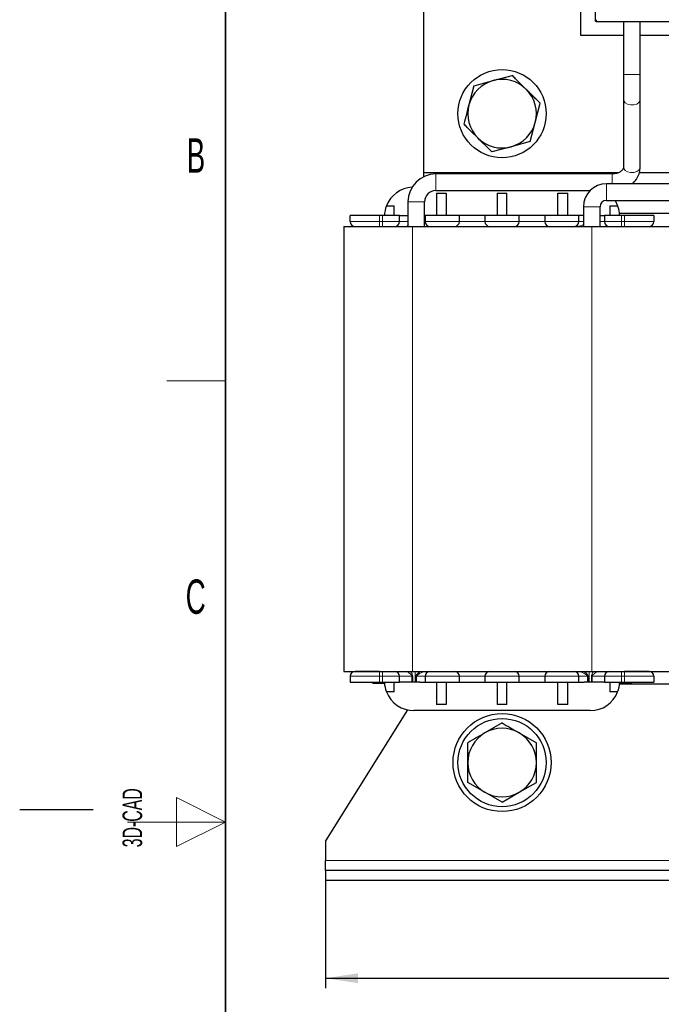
# Model space of a CAD drawing. Header units: millimetres. Extents: x 5 to 418, y 2 to 292.
# Tile 6 of 28: x 5 to 70, y 129 to 229. Entities that reach past the tile are written whole.
import ezdxf

# ---------------------------------------------------------------- set-up
doc = ezdxf.new("R2010")
doc.units = ezdxf.units.MM
doc.layers.add('SLD-0', color=7, linetype='Continuous')
doc.styles.add('SLDTEXTSTYLE0', font='TXT', dxfattribs={"width": 0.605})
doc.dimstyles.new('SLDDIMSTYLE0', dxfattribs={"dimtxt": 3.5, "dimasz": 3.302, "dimexe": 0, "dimexo": 0.0625, "dimgap": 0.875, "dimtad": 1, "dimrnd": 1e-09, "dimzin": 12, "dimdsep": 46, "dimtxsty": 'SLDTEXTSTYLE0', "dimsah": 1, "dimcen": 0.09, "dimadec": 0, "dimazin": 3, "dimtfac": 1, "dimtofl": 0, "dimtmove": 0, "dimatfit": 3, "dimfxl": 1, "dimfrac": 2, "dimtolj": 1, "dimtzin": 12, "dimarcsym": 0})

# ---------------------------------------------------------------- blocks, each defined once
blk = doc.blocks.new('_D')
at = {"layer": 'SLD-0'}
for p, q in [((36.22, 142.32), (36.22, 130.32)), ((136.22, 142.32), (136.22, 130.32)), ((36.22, 131.32), (136.22, 131.32))]:
    blk.add_line(p, q, dxfattribs=at)
for points in [[(36.22, 131.32), (39.52, 130.82), (39.52, 131.83)], [(136.22, 131.32), (132.92, 131.83), (132.92, 130.82)]]:
    blk.add_solid(points, dxfattribs=at)
at = {"layer": 'SLD-0', "insert": (82.21, 135.83), "char_height": 3.5, "attachment_point": 1, "style": 'SLDTEXTSTYLE0'}
blk.add_mtext('100', dxfattribs=at)

msp = doc.modelspace()

# ---------------------------------------------------------------- linework, layer by layer
at = {"color": 7, "linetype": 'Continuous', "lineweight": 25}
for p, q in [((46.219, 252.523), (46.219, 213.523)), ((63.719, 251.595), (63.719, 229.109)), ((62.219, 235.523), (62.219, 227.523)), ((63.869, 228.909), (86.069, 228.909)), ((66.619, 228.909), (66.619, 223.523)), ((68.319, 223.523), (68.319, 228.909)), ((62.219, 227.523), (66.619, 227.523)), ((68.319, 227.523), (74.119, 227.523)), ((53.305, 222.902), (55.255, 223.429)), ((66.619, 223.523), (66.619, 220.954)), ((68.319, 220.954), (68.319, 223.523)), ((51.354, 222.374), (50.836, 220.421)), ((57.601, 218.625), (58.12, 220.578)), ((66.619, 220.954), (66.619, 214.056)), ((68.319, 214.056), (68.319, 220.954)), ((57.083, 216.672), (57.601, 218.625)), ((55.133, 216.145), (53.182, 215.617)), ((57.083, 216.672), (55.133, 216.145)), ((46.219, 213.523), (66.143, 213.523)), ((46.219, 213.523), (46.219, 213.084)), ((65.469, 213.373), (47.469, 213.373)), ((62.219, 213.373), (62.219, 213.523)), ((68.246, 213.523), (74.202, 213.523)), ((87.969, 212.373), (64.869, 212.373)), ((47.469, 211.673), (63.195, 211.673)), ((47.519, 211.408), (47.519, 209.123)), ((47.519, 211.408), (48.519, 211.408)), ((48.519, 211.408), (48.519, 209.123)), ((53.719, 211.408), (54.719, 211.408)), ((53.719, 211.408), (53.719, 209.123)), ((54.719, 209.123), (54.719, 211.408)), ((59.919, 209.123), (59.919, 211.408)), ((59.919, 211.408), (60.919, 211.408)), ((60.919, 209.123), (60.919, 211.408)), ((42.423, 210.115), (43.219, 210.115)), ((43.219, 209.123), (43.219, 210.115)), ((44.619, 210.523), (44.619, 208.023)), ((46.319, 208.023), (46.319, 210.523)), ((62.519, 210.023), (62.519, 208.023)), ((64.219, 208.023), (64.219, 210.023)), ((64.869, 210.673), (87.969, 210.673)), ((65.219, 210.115), (65.219, 209.123)), ((65.219, 210.115), (66.014, 210.115)), ((38.719, 208.523), (38.719, 209.123)), ((41.719, 209.123), (38.719, 209.123)), ((42.019, 209.123), (41.719, 209.123)), ((43.769, 209.123), (42.019, 209.123)), ((43.769, 208.523), (43.769, 209.123)), ((43.769, 209.123), (44.302, 209.123)), ((44.302, 209.123), (44.619, 209.123)), ((46.369, 209.123), (46.319, 209.123)), ((46.369, 209.123), (46.369, 208.523)), ((49.869, 209.123), (46.369, 209.123)), ((49.869, 208.523), (49.869, 209.123)), ((52.469, 209.123), (49.869, 209.123)), ((52.469, 209.123), (52.469, 208.523)), ((55.969, 209.123), (52.469, 209.123)), ((55.969, 208.523), (55.969, 209.123)), ((58.569, 209.123), (55.969, 209.123)), ((58.569, 209.123), (58.569, 208.523)), ((62.069, 209.123), (58.569, 209.123)), ((62.069, 208.523), (62.069, 209.123)), ((62.519, 209.123), (62.069, 209.123)), ((64.219, 209.123), (64.669, 209.123)), ((64.669, 209.123), (64.669, 208.523)), ((66.419, 209.123), (64.669, 209.123)), ((74.232, 209.323), (66.205, 209.323)), ((66.719, 209.123), (66.419, 209.123)), ((69.719, 209.123), (66.719, 209.123)), ((69.719, 209.123), (69.719, 208.523)), ((38.069, 208.023), (38.069, 162.623)), ((38.069, 208.023), (45.069, 208.023)), ((45.069, 208.023), (63.369, 208.023)), ((63.369, 208.023), (70.219, 208.023)), ((70.219, 208.023), (77.069, 208.023)), ((38.069, 162.623), (45.069, 162.623)), ((38.719, 162.123), (38.719, 161.523)), ((43.769, 161.523), (43.769, 162.123)), ((44.079, 162.623), (44.469, 162.616)), ((45.069, 162.623), (63.369, 162.623)), ((46.369, 162.123), (46.369, 161.523)), ((49.869, 161.523), (49.869, 162.123)), ((52.469, 162.123), (52.469, 161.523)), ((55.969, 161.523), (55.969, 162.123)), ((58.569, 162.123), (58.569, 161.523)), ((62.069, 161.523), (62.069, 162.123)), ((63.369, 162.623), (70.219, 162.623)), ((64.669, 162.123), (64.669, 161.523)), ((69.719, 162.123), (69.719, 161.523)), ((70.219, 162.623), (77.069, 162.623)), ((38.719, 161.523), (41.719, 161.523)), ((40.975, 161.523), (40.975, 161.423)), ((40.982, 161.423), (40.975, 161.423)), ((41.019, 161.423), (41.019, 161.523)), ((41.019, 161.423), (41.056, 161.423)), ((41.056, 161.423), (41.056, 161.523)), ((41.056, 161.423), (41.169, 161.423)), ((41.169, 161.423), (41.169, 161.523)), ((41.169, 161.423), (41.394, 161.423)), ((41.394, 161.423), (41.394, 161.523)), ((41.394, 161.423), (41.656, 161.423)), ((41.656, 161.423), (41.656, 161.523)), ((41.656, 161.423), (41.919, 161.423)), ((41.719, 161.523), (42.019, 161.523)), ((41.919, 161.523), (41.919, 161.423)), ((41.919, 161.423), (42.181, 161.423)), ((42.019, 161.523), (43.769, 161.523)), ((42.181, 161.423), (42.181, 161.523)), ((42.181, 161.423), (42.224, 161.423)), ((43.219, 160.531), (43.219, 161.523)), ((44.302, 161.523), (43.769, 161.523)), ((45.835, 161.523), (44.302, 161.523)), ((45.835, 161.523), (46.369, 161.523)), ((46.369, 161.523), (49.869, 161.523)), ((47.519, 161.523), (47.519, 159.238)), ((48.519, 161.523), (48.519, 159.238)), ((49.869, 161.523), (52.469, 161.523)), ((52.469, 161.523), (55.969, 161.523)), ((53.719, 161.523), (53.719, 159.238)), ((54.719, 159.238), (54.719, 161.523)), ((55.969, 161.523), (58.569, 161.523)), ((58.569, 161.523), (62.069, 161.523)), ((59.919, 159.238), (59.919, 161.523)), ((60.919, 159.238), (60.919, 161.523)), ((62.069, 161.523), (62.602, 161.523)), ((64.135, 161.523), (62.602, 161.523)), ((64.669, 161.523), (64.135, 161.523)), ((64.669, 161.523), (66.419, 161.523)), ((65.219, 161.523), (65.219, 160.531)), ((74.232, 161.323), (66.205, 161.323)), ((66.214, 161.423), (67.419, 161.423)), ((66.419, 161.523), (66.719, 161.523)), ((66.719, 161.523), (69.719, 161.523)), ((67.419, 161.423), (67.419, 161.523)), ((43.219, 160.531), (42.423, 160.531)), ((66.014, 160.531), (65.219, 160.531)), ((48.519, 159.238), (47.519, 159.238)), ((54.719, 159.238), (53.719, 159.238)), ((60.919, 159.238), (59.919, 159.238)), ((44.575, 158.693), (36.219, 145.323)), ((63.22, 158.623), (45.217, 158.623)), ((54.219, 157.365), (52.469, 156.354)), ((55.969, 156.354), (57.719, 155.344)), ((52.469, 150.292), (50.719, 151.302)), ((55.969, 150.292), (57.719, 151.302)), ((54.219, 149.282), (52.469, 150.292)), ((54.219, 149.282), (55.969, 150.292)), ((36.219, 145.323), (36.219, 143.323)), ((36.219, 142.323), (36.219, 143.323)), ((36.219, 142.323), (36.219, 141.323)), ((136.219, 142.323), (36.219, 142.323)), ((36.219, 141.323), (136.219, 141.323))]:
    msp.add_line(p, q, dxfattribs=at)
at = {"color": 7, "linetype": 'Continuous', "lineweight": 18}
for p, q in [((63.869, 229.109), (63.869, 228.909)), ((66.619, 223.523), (68.319, 223.523)), ((47.469, 213.373), (47.469, 213.257)), ((47.469, 213.257), (47.469, 211.673)), ((65.469, 213.373), (65.469, 213.257)), ((65.469, 213.257), (65.469, 212.373)), ((64.869, 212.373), (64.869, 210.673)), ((44.619, 210.523), (44.734, 210.523)), ((44.734, 210.523), (46.319, 210.523)), ((62.519, 210.023), (64.219, 210.023)), ((41.719, 208.523), (41.719, 209.123)), ((42.019, 208.523), (42.019, 209.123)), ((66.419, 208.523), (66.419, 209.123)), ((66.719, 208.523), (66.719, 209.123)), ((38.719, 208.523), (41.719, 208.523)), ((41.719, 208.023), (41.719, 208.523)), ((41.719, 208.523), (42.019, 208.523)), ((42.019, 208.023), (42.019, 208.523)), ((42.019, 208.523), (43.769, 208.523)), ((44.619, 208.523), (43.769, 208.523)), ((45.069, 208.023), (45.069, 162.623)), ((46.369, 208.523), (46.319, 208.523)), ((46.319, 208.054), (46.557, 208.023)), ((46.369, 208.523), (49.869, 208.523)), ((52.469, 208.523), (49.869, 208.523)), ((52.469, 208.523), (55.969, 208.523)), ((58.569, 208.523), (55.969, 208.523)), ((58.569, 208.523), (62.069, 208.523)), ((62.519, 208.523), (62.069, 208.523)), ((63.369, 208.023), (63.369, 162.623)), ((64.669, 208.523), (64.219, 208.523)), ((64.669, 208.523), (66.419, 208.523)), ((66.419, 208.023), (66.419, 208.523)), ((66.419, 208.523), (66.719, 208.523)), ((66.719, 208.023), (66.719, 208.523)), ((66.719, 208.523), (69.719, 208.523)), ((41.719, 162.123), (38.719, 162.123)), ((41.719, 162.623), (41.719, 162.123)), ((42.019, 162.123), (41.719, 162.123)), ((41.719, 162.123), (41.719, 161.523)), ((42.019, 162.623), (42.019, 162.123)), ((43.769, 162.123), (42.019, 162.123)), ((42.019, 162.123), (42.019, 161.523)), ((43.769, 162.123), (45.019, 162.123)), ((45.019, 162.123), (45.019, 161.523)), ((45.019, 162.123), (45.099, 162.123)), ((45.099, 162.123), (45.099, 161.523)), ((45.339, 161.523), (45.339, 162.623)), ((45.506, 162.123), (45.443, 162.123)), ((45.443, 162.123), (45.443, 161.523)), ((45.506, 162.123), (46.369, 162.123)), ((45.506, 162.123), (45.506, 161.523)), ((49.869, 162.123), (46.369, 162.123)), ((49.869, 162.123), (52.469, 162.123)), ((55.969, 162.123), (52.469, 162.123)), ((55.969, 162.123), (58.569, 162.123)), ((62.069, 162.123), (58.569, 162.123)), ((62.069, 162.123), (62.931, 162.123)), ((62.931, 162.123), (62.931, 161.523)), ((62.994, 162.123), (62.931, 162.123)), ((62.994, 161.523), (62.994, 162.123)), ((63.098, 162.623), (63.098, 161.523)), ((63.338, 161.523), (63.338, 162.123)), ((63.338, 162.123), (63.418, 162.123)), ((63.418, 162.123), (64.669, 162.123)), ((63.418, 162.123), (63.418, 161.523)), ((66.419, 162.123), (64.669, 162.123)), ((66.419, 162.623), (66.419, 162.123)), ((66.719, 162.123), (66.419, 162.123)), ((66.419, 162.123), (66.419, 161.523)), ((66.719, 162.623), (66.719, 162.123)), ((69.719, 162.123), (66.719, 162.123)), ((66.719, 162.123), (66.719, 161.523)), ((36.219, 143.323), (73.676, 143.323))]:
    msp.add_line(p, q, dxfattribs=at)
at = {"color": 7, "linetype": 'Continuous', "lineweight": 18, "flags": 128}
for points in [[(66.619, 220.954), (66.64, 220.833), (66.775, 220.638), (67.015, 220.492), (67.325, 220.416), (67.656, 220.421), (67.959, 220.508), (68.188, 220.663), (68.306, 220.861), (68.319, 220.954)], [(66.619, 214.056), (66.64, 213.935), (66.775, 213.741), (67.015, 213.594), (67.325, 213.518), (67.656, 213.523), (67.959, 213.61), (68.188, 213.765), (68.306, 213.964), (68.319, 214.056)]]:
    msp.add_lwpolyline(points, dxfattribs=at)
at = {"color": 7, "linetype": 'Continuous', "lineweight": 25, "flags": 128}
msp.add_lwpolyline([(65.726, 210.673), (65.82, 210.52), (66.014, 210.115)], dxfattribs=at)
at = {"color": 7, "linetype": 'Continuous', "lineweight": 25}
for centre, radius in [((54.219, 219.523), 4.5), ((54.219, 153.323), 5), ((54.219, 153.323), 4.5)]:
    msp.add_circle(centre, radius, dxfattribs=at)
for centre, radius, start, end in [((63.869, 229.059), 0.15, 179.99989, 270), ((54.219, 219.523), 3.5, 45.13727, 105.13727), ((54.219, 219.523), 3.5, 105.13727, 165.13727), ((54.219, 219.523), 3.5, 345.13727, 45.13727), ((54.219, 219.523), 3.5, 165.13727, 225.13727), ((54.219, 219.523), 3.5, 285.13727, 345.13727), ((54.219, 219.523), 3.5, 225.13727, 285.13727), ((47.469, 210.523), 2.85, 90, 180), ((45.217, 209.023), 3, 93.34042, 158.64764), ((64.869, 210.023), 2.35, 90, 180), ((47.469, 210.523), 1.15, 90, 180), ((45.217, 209.023), 3, 158.64764, 178.08979), ((64.869, 210.023), 0.65, 90, 180), ((63.22, 209.023), 3, 1.91021, 21.35236), ((39.219, 208.523), 0.5, 180, 270), ((43.269, 208.523), 0.5, 270, 0), ((46.869, 208.523), 0.5, 180, 270), ((49.369, 208.523), 0.5, 270, 0), ((52.969, 208.523), 0.5, 180, 270), ((55.469, 208.523), 0.5, 270, 0), ((59.069, 208.523), 0.5, 180, 270), ((61.569, 208.523), 0.5, 270, 0), ((65.169, 208.523), 0.5, 180, 270), ((69.219, 208.523), 0.5, 270, 0), ((39.219, 162.123), 0.5, 90, 180), ((43.269, 162.123), 0.5, 0, 90), ((46.869, 162.123), 0.5, 90, 180), ((49.369, 162.123), 0.5, 0, 90), ((52.969, 162.123), 0.5, 90, 180), ((55.469, 162.123), 0.5, 0, 90), ((59.069, 162.123), 0.5, 90, 180), ((61.569, 162.123), 0.5, 360, 90), ((65.169, 162.123), 0.5, 90, 180), ((69.219, 162.123), 0.5, 0, 90), ((45.217, 161.623), 3, 181.91021, 201.35236), ((63.22, 161.623), 3, 338.64764, 358.08979), ((45.217, 161.623), 3, 201.35236, 270), ((63.22, 161.623), 3, 270, 338.64764), ((54.219, 153.323), 3.5, 60, 120), ((54.219, 153.323), 3.5, 120, 180), ((54.219, 153.323), 3.5, 0, 60), ((54.219, 153.323), 3.5, 180, 240), ((54.219, 153.323), 3.5, 300, 0), ((54.219, 153.323), 3.5, 240, 300)]:
    msp.add_arc(centre, radius, start, end, dxfattribs=at)
for points, knots in [([(63.719, 229.109), (63.719, 229.103), (63.719, 229.09), (63.719, 229.076), (63.719, 229.067), (63.719, 229.061), (63.719, 229.06), (63.719, 229.059)], [0, 0, 0, 0, 0.2491729, 0.4989908, 0.6241161, 0.7460589, 1, 1, 1, 1]), ([(56.687, 222.004), (56.507, 222.184), (56.145, 222.544), (55.726, 222.961), (55.43, 223.256), (55.313, 223.371), (55.255, 223.429)], [0, 0, 0, 0, 0.37603278, 0.75415424, 0.87705723, 1, 1, 1, 1]), ([(51.354, 222.374), (51.676, 222.461), (52.322, 222.636), (52.976, 222.813), (53.305, 222.902)], [0, 0, 0, 0, 0.4981128, 1, 1, 1, 1]), ([(58.12, 220.578), (58.105, 220.593), (57.976, 220.721), (57.733, 220.964), (57.387, 221.308), (57.038, 221.655), (56.804, 221.888), (56.687, 222.004)], [0, 0, 0, 0, 0.0310804, 0.2722481, 0.5137582, 0.7565893, 1, 1, 1, 1]), ([(50.836, 220.421), (50.749, 220.095), (50.575, 219.439), (50.404, 218.793), (50.317, 218.468)], [0, 0, 0, 0, 0.4977806, 1, 1, 1, 1]), ([(51.75, 217.042), (51.387, 217.403), (50.907, 217.881), (50.434, 218.352), (50.317, 218.468)], [0, 0, 0, 0, 0.754038, 1, 1, 1, 1]), ([(53.182, 215.617), (53.167, 215.631), (52.695, 216.101), (52.215, 216.579), (51.75, 217.042)], [0, 0, 0, 0, 0.0311177, 1, 1, 1, 1]), ([(66.619, 214.056), (66.617, 214.036), (66.614, 213.97), (66.565, 213.843), (66.391, 213.647), (66.093, 213.474), (65.758, 213.384), (65.544, 213.376), (65.469, 213.373)], [0, 0, 0, 0, 0.0929087, 0.3025257, 0.4923289, 0.6941816, 0.8911365, 1, 1, 1, 1]), ([(67.47, 212.373), (67.519, 212.408), (67.742, 212.566), (68.021, 212.952), (68.275, 213.49), (68.304, 213.872), (68.319, 214.056)], [0, 0, 0, 0, 0.0891163, 0.4052982, 0.7139423, 1, 1, 1, 1]), ([(39.219, 208.023), (39.252, 208.023), (39.304, 208.023), (39.615, 208.023), (39.938, 208.023), (40.336, 208.023), (40.919, 208.023), (41.404, 208.023), (41.719, 208.023)], [0, 0, 0, 0, 0.2394429, 0.36979, 0.5000001, 0.630347, 0.7605571, 1, 1, 1, 1]), ([(66.719, 208.023), (67.033, 208.023), (67.518, 208.023), (68.101, 208.023), (68.499, 208.023), (68.822, 208.023), (69.133, 208.023), (69.185, 208.023), (69.219, 208.023)], [0, 0, 0, 0, 0.2394429, 0.36979, 0.5000001, 0.630347, 0.7605571, 1, 1, 1, 1]), ([(41.719, 162.623), (41.404, 162.623), (40.919, 162.623), (40.336, 162.623), (39.938, 162.623), (39.615, 162.623), (39.304, 162.623), (39.252, 162.623), (39.219, 162.623)], [0, 0, 0, 0, 0.2394429, 0.36979, 0.5000001, 0.630347, 0.7605571, 1, 1, 1, 1]), ([(69.219, 162.623), (69.185, 162.623), (69.133, 162.623), (68.822, 162.623), (68.499, 162.623), (68.101, 162.623), (67.518, 162.623), (67.033, 162.623), (66.719, 162.623)], [0, 0, 0, 0, 0.2394429, 0.36979, 0.5000001, 0.630347, 0.7605571, 1, 1, 1, 1]), ([(54.219, 157.365), (54.507, 157.198), (55.087, 156.863), (55.674, 156.524), (55.969, 156.354)], [0, 0, 0, 0, 0.4981128, 1, 1, 1, 1]), ([(52.469, 156.354), (52.176, 156.185), (51.589, 155.846), (51.01, 155.512), (50.719, 155.344)], [0, 0, 0, 0, 0.4977806, 1, 1, 1, 1]), ([(50.719, 153.323), (50.719, 153.834), (50.719, 154.512), (50.719, 155.18), (50.719, 155.344)], [0, 0, 0, 0, 0.754038, 1, 1, 1, 1]), ([(57.719, 153.323), (57.719, 153.578), (57.719, 154.089), (57.719, 154.68), (57.719, 155.098), (57.719, 155.262), (57.719, 155.344)], [0, 0, 0, 0, 0.3760328, 0.7541542, 0.8770572, 1, 1, 1, 1]), ([(50.719, 151.302), (50.719, 151.323), (50.719, 151.989), (50.719, 152.667), (50.719, 153.323)], [0, 0, 0, 0, 0.0311177, 1, 1, 1, 1]), ([(57.719, 151.302), (57.719, 151.323), (57.719, 151.505), (57.719, 151.848), (57.719, 152.337), (57.719, 152.829), (57.719, 153.158), (57.719, 153.323)], [0, 0, 0, 0, 0.0310804, 0.2722481, 0.5137582, 0.7565893, 1, 1, 1, 1])]:
    msp.add_open_spline(points, degree=3, knots=knots, dxfattribs=at)
at = {"color": 7, "linetype": 'Continuous', "lineweight": 18}
for points, knots in [([(44.485, 208.023), (44.496, 208.025), (44.517, 208.029), (44.556, 208.054), (44.574, 208.065)], [0, 0, 0, 0, 0.5652737, 1, 1, 1, 1]), ([(61.88, 208.023), (61.974, 208.031), (62.175, 208.049), (62.385, 208.126), (62.5, 208.182), (62.519, 208.191)], [0, 0, 0, 0, 0.4259042, 0.9065837, 1, 1, 1, 1]), ([(45.019, 162.123), (45.017, 162.14), (45.012, 162.178), (44.931, 162.309), (44.768, 162.44), (44.607, 162.563), (44.52, 162.615), (44.497, 162.62), (44.485, 162.623)], [0, 0, 0, 0, 0.056325, 0.1255819, 0.5001702, 0.7492568, 0.873785, 1, 1, 1, 1]), ([(44.882, 162.623), (44.892, 162.609), (44.946, 162.536), (45.02, 162.405), (45.087, 162.248), (45.095, 162.162), (45.099, 162.123)], [0, 0, 0, 0, 0.1027591, 0.5503511, 0.7960785, 1, 1, 1, 1]), ([(45.889, 162.623), (45.794, 162.56), (45.642, 162.46), (45.503, 162.303), (45.451, 162.196), (45.446, 162.146), (45.443, 162.123)], [0, 0, 0, 0, 0.4918912, 0.785376, 0.8999078, 1, 1, 1, 1]), ([(46.557, 162.623), (46.463, 162.615), (46.262, 162.598), (46.025, 162.507), (45.852, 162.426), (45.769, 162.38), (45.726, 162.354), (45.669, 162.319), (45.597, 162.27), (45.533, 162.202), (45.51, 162.155), (45.507, 162.133), (45.506, 162.123)], [0, 0, 0, 0, 0.2345564, 0.4992791, 0.6244042, 0.7089377, 0.734517, 0.7491945, 0.8743866, 0.9470752, 0.9753407, 1, 1, 1, 1]), ([(62.931, 162.123), (62.93, 162.133), (62.928, 162.155), (62.904, 162.202), (62.769, 162.344), (62.504, 162.469), (62.176, 162.599), (61.975, 162.615), (61.88, 162.623)], [0, 0, 0, 0, 0.0246767, 0.0529665, 0.1257263, 0.500176, 0.7651741, 1, 1, 1, 1]), ([(62.548, 162.623), (62.643, 162.56), (62.795, 162.46), (62.934, 162.302), (62.987, 162.196), (62.992, 162.146), (62.994, 162.123)], [0, 0, 0, 0, 0.4922719, 0.7857128, 0.9001241, 1, 1, 1, 1]), ([(63.338, 162.123), (63.342, 162.162), (63.35, 162.248), (63.417, 162.405), (63.491, 162.535), (63.545, 162.609), (63.555, 162.623)], [0, 0, 0, 0, 0.2038485, 0.4495355, 0.8970161, 1, 1, 1, 1]), ([(63.952, 162.623), (63.94, 162.62), (63.917, 162.615), (63.831, 162.563), (63.695, 162.462), (63.555, 162.342), (63.465, 162.244), (63.425, 162.178), (63.42, 162.14), (63.418, 162.123)], [0, 0, 0, 0, 0.1259247, 0.2502054, 0.4990594, 0.7491484, 0.874533, 0.9437156, 1, 1, 1, 1])]:
    msp.add_open_spline(points, degree=3, knots=knots, dxfattribs=at)
at = {"layer": 'SLD-0', "lineweight": 35}
msp.add_line((26, 282.5), (26, 12), dxfattribs=at)
at = {"layer": 'SLD-0', "lineweight": 18}
for p, q in [((20, 192.25), (26, 192.25)), ((26, 147.25), (21, 149.75)), ((21, 149.75), (21, 144.75)), ((16, 147.25), (26, 147.25)), ((21, 144.75), (26, 147.25))]:
    msp.add_line(p, q, dxfattribs=at)
at = {"layer": 'SLD-0'}
msp.add_line((12.5, 148.5), (5, 148.5), dxfattribs=at)

# ---------------------------------------------------------------- texts
at = {"layer": 'SLD-0', "char_height": 3.5, "attachment_point": 2, "style": 'SLDTEXTSTYLE0'}
for s, insert in [('B', (22.982, 217.001)), ('C', (22.96, 172.001))]:
    msp.add_mtext(s, dxfattribs=dict(at, insert=insert))
at = {"layer": 'SLD-0', "insert": (15.494, 144.681), "char_height": 2, "attachment_point": 1, "rotation": 90, "style": 'SLDTEXTSTYLE0'}
msp.add_mtext('3D-CAD', dxfattribs=at)

# ---------------------------------------------------------------- dimensions: what is measured, and where the dimension line sits
at = {"layer": 'SLD-0'}
dim = msp.add_linear_dim(base=(136.219, 131.323), p1=(36.219, 142.323), p2=(136.219, 142.323), dimstyle='SLDDIMSTYLE0', dxfattribs=at)
dim.commit()
dim.dimension.update_dxf_attribs({"geometry": '_D', "text_midpoint": (86.219, 131.323), "dimtype": 160})

doc.saveas('drawing.dxf')
